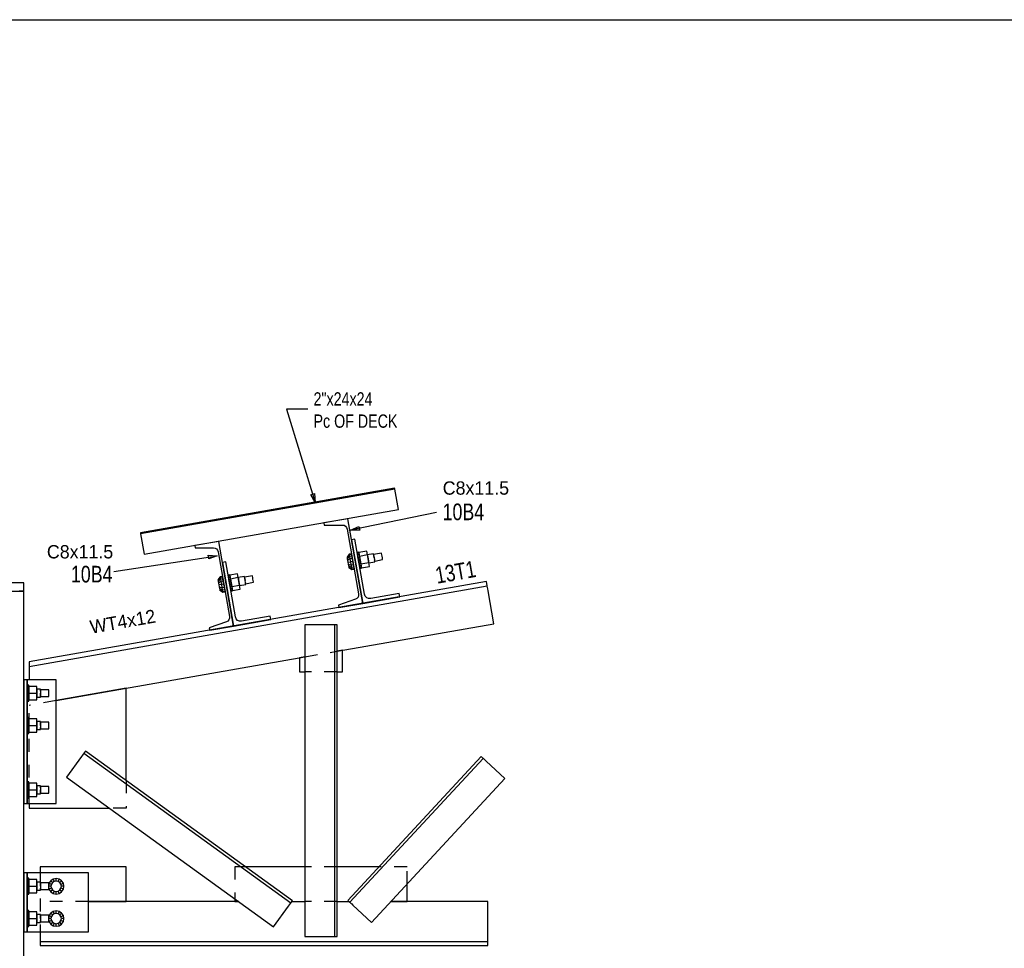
# Model space of a CAD drawing. Header units: inches. Extents: x -17.2 to 17.5, y -11.2 to 11.2.
# Tile 23 of 38: x -7.5 to 0.1, y 4.1 to 11.2. Entities that reach past the tile are written whole.
import ezdxf
from ezdxf.enums import TextEntityAlignment as Align

# ---------------------------------------------------------------- set-up
doc = ezdxf.new("R2010")
doc.units = ezdxf.units.IN
doc.header["$LTSCALE"] = 2.5
doc.header["$MEASUREMENT"] = 0
doc.linetypes.add('SDS2_5', pattern=[0.04, 0.02, -0.02])
doc.layers.add('Layer_0', color=7, linetype='Continuous')
doc.styles.add('MTextWidth', font='txt', dxfattribs={"width": 0.8, "height": 0.2})

msp = doc.modelspace()

# ---------------------------------------------------------------- linework, layer by layer
at = {"color": 1, "linetype": 'Continuous'}
for p, q in [((-5.2784, 8.2314), (-5.4451, 8.2314)), ((-5.4451, 8.2314), (-5.2212, 7.507)), ((-5.2556, 7.5684), (-5.2274, 7.5771)), ((-5.2212, 7.507), (-5.2556, 7.5684)), ((-5.2274, 7.5771), (-5.2212, 7.507)), ((-5.2212, 7.507), (-5.2212, 7.507)), ((-4.2827, 7.4318), (-4.9478, 7.2935)), ((-4.9478, 7.2935), (-4.8833, 7.322)), ((-4.9478, 7.2935), (-4.9478, 7.2935)), ((-4.8773, 7.2931), (-4.9478, 7.2935)), ((-4.8833, 7.322), (-4.8773, 7.2931)), ((-6.7812, 6.9739), (-5.9808, 7.0955)), ((-6.0467, 7.0706), (-6.0511, 7.0998)), ((-6.0511, 7.0998), (-5.9808, 7.0955)), ((-5.9808, 7.0955), (-6.0467, 7.0706)), ((-5.9808, 7.0955), (-5.9808, 7.0955))]:
    msp.add_line(p, q, dxfattribs=at)
at = {"color": 1, "linetype": 'SDS2_5'}
for p, q in [((-5.302, 6.3115), (-5.052, 6.3554)), ((-5.052, 6.1961), (-5.302, 6.1961)), ((-7.4374, 5.1761), (-7.4383, 6.1345)), ((-7.2299, 5.9726), (-7.4381, 5.936)), ((-6.6874, 5.3544), (-6.6874, 5.1397)), ((-6.6874, 5.1397), (-6.8172, 5.1397)), ((-5.7627, 4.6854), (-5.8437, 4.6854)), ((-5.8437, 4.6854), (-5.8437, 4.4354)), ((-5.052, 4.6854), (-5.302, 4.6854)), ((-4.5104, 4.6854), (-4.7266, 4.6854)), ((-4.5104, 4.5509), (-4.5104, 4.6854)), ((-7.3541, 4.6379), (-7.3541, 4.1795)), ((-6.9791, 4.4145), (-7.3541, 4.4145)), ((-5.052, 4.4145), (-5.302, 4.4145))]:
    msp.add_line(p, q, dxfattribs=at)
at = {"layer": 'Layer_0', "color": 2, "linetype": 'Continuous'}
for p, q in [((-17.25, 11.25), (17.25, 11.25)), ((-4.6067, 7.6183), (-6.5765, 7.2721)), ((-4.6052, 7.6101), (-6.575, 7.2639)), ((-4.6052, 7.6101), (-4.6067, 7.6183)), ((-4.5778, 7.4542), (-4.6052, 7.6101)), ((-6.5476, 7.1079), (-4.5778, 7.4542)), ((-4.9695, 7.3827), (-5.155, 7.3501)), ((-5.155, 7.3501), (-5.1518, 7.332)), ((-5.1518, 7.332), (-5.011, 7.3333)), ((-5.011, 7.3333), (-4.9982, 7.3311)), ((-4.9982, 7.3311), (-4.9869, 7.3247)), ((-4.9869, 7.3247), (-4.9785, 7.3148)), ((-4.8541, 6.7261), (-4.9695, 7.3827)), ((-6.5765, 7.2721), (-6.575, 7.2639)), ((-6.575, 7.2639), (-6.5476, 7.1079)), ((-4.9785, 7.3148), (-4.9741, 7.3026)), ((-4.9741, 7.3026), (-4.8857, 6.7999)), ((-5.9695, 7.2069), (-6.155, 7.1743)), ((-6.155, 7.1743), (-6.1518, 7.1563)), ((-5.8541, 6.5503), (-5.9695, 7.2069)), ((-4.915, 7.2231), (-4.9407, 7.2185)), ((-4.9407, 7.2185), (-4.8541, 6.7261)), ((-4.8402, 6.7973), (-4.915, 7.2231)), ((-6.1518, 7.1563), (-6.011, 7.1575)), ((-6.011, 7.1575), (-5.9982, 7.1553)), ((-5.9982, 7.1553), (-5.9869, 7.1489)), ((-5.9869, 7.1489), (-5.9785, 7.139)), ((-5.9785, 7.139), (-5.9741, 7.1268)), ((-5.9741, 7.1268), (-5.8857, 6.6241)), ((-5.915, 7.0473), (-5.9407, 7.0428)), ((-5.9407, 7.0428), (-5.8541, 6.5503)), ((-5.8402, 6.6215), (-5.915, 7.0473)), ((-7.4791, 6.8845), (-8.2916, 6.8845)), ((-7.4791, 6.822), (-7.4791, 6.8845)), ((-3.8954, 6.8946), (-7.4383, 6.2719)), ((-3.8896, 6.8618), (-3.8954, 6.8946)), ((-8.2916, 6.822), (-7.4791, 6.822)), ((-7.4799, 6.822), (-7.5162, 6.822)), ((-7.4799, 3.5511), (-7.4799, 6.822)), ((-7.4383, 6.238), (-3.8896, 6.8618)), ((-4.8857, 6.7999), (-4.8857, 6.7869)), ((-4.8343, 6.7821), (-4.8402, 6.7973)), ((-4.5714, 6.8022), (-4.7919, 6.7635)), ((-4.5668, 6.7766), (-4.5714, 6.8022)), ((-3.8891, 6.8588), (-3.8896, 6.8618)), ((-3.8876, 6.8504), (-3.8891, 6.8588)), ((-3.8854, 6.8377), (-3.8876, 6.8504)), ((-3.8828, 6.8228), (-3.8854, 6.8377)), ((-3.8381, 6.5688), (-3.8828, 6.8228)), ((-4.9099, 6.7584), (-5.0428, 6.7115)), ((-5.0396, 6.6935), (-4.8541, 6.7261)), ((-4.8986, 6.7648), (-4.9099, 6.7584)), ((-4.8902, 6.7747), (-4.8986, 6.7648)), ((-4.8857, 6.7869), (-4.8902, 6.7747)), ((-4.8541, 6.7261), (-4.5668, 6.7766)), ((-4.8231, 6.7704), (-4.8343, 6.7821)), ((-4.8082, 6.7638), (-4.8231, 6.7704)), ((-4.7919, 6.7635), (-4.8082, 6.7638)), ((-5.0428, 6.7115), (-5.0396, 6.6935)), ((-5.9099, 6.5826), (-6.0428, 6.5358)), ((-5.8986, 6.589), (-5.9099, 6.5826)), ((-5.8902, 6.5989), (-5.8986, 6.589)), ((-5.8857, 6.6111), (-5.8902, 6.5989)), ((-5.8857, 6.6241), (-5.8857, 6.6111)), ((-5.8541, 6.5503), (-5.5668, 6.6008)), ((-5.8343, 6.6064), (-5.8402, 6.6215)), ((-5.8231, 6.5946), (-5.8343, 6.6064)), ((-5.8082, 6.5881), (-5.8231, 6.5946)), ((-5.7919, 6.5877), (-5.8082, 6.5881)), ((-5.5714, 6.6265), (-5.7919, 6.5877)), ((-5.5668, 6.6008), (-5.5714, 6.6265)), ((-5.052, 6.3554), (-3.8381, 6.5688)), ((-6.0428, 6.5358), (-6.0396, 6.5177)), ((-6.0396, 6.5177), (-5.8541, 6.5503)), ((-5.0989, 6.5606), (-5.302, 6.5606)), ((-5.302, 6.5606), (-5.302, 4.1449)), ((-5.0889, 6.5606), (-5.0989, 6.5606)), ((-5.0805, 6.5606), (-5.0889, 6.5606)), ((-5.0748, 6.5606), (-5.0805, 6.5606)), ((-5.0729, 6.5606), (-5.0748, 6.5606)), ((-5.052, 6.5606), (-5.0729, 6.5606)), ((-5.0729, 6.5606), (-5.0729, 4.1449)), ((-5.052, 4.1449), (-5.052, 6.5606)), ((-5.0104, 6.3627), (-5.052, 6.3554)), ((-5.0104, 6.1961), (-5.0104, 6.3627)), ((-7.4383, 6.2719), (-7.4383, 6.238)), ((-7.2299, 5.9726), (-5.302, 6.3115)), ((-5.302, 6.3115), (-5.3437, 6.3041)), ((-5.3437, 6.3041), (-5.3437, 6.1961)), ((-7.4383, 6.238), (-7.4383, 6.2349)), ((-7.4383, 6.2349), (-7.4383, 6.2262)), ((-7.4383, 6.2262), (-7.4383, 6.2132)), ((-7.4383, 6.2132), (-7.4383, 6.1978)), ((-7.4383, 6.1978), (-7.4383, 6.1345)), ((-5.3437, 6.1961), (-5.302, 6.1961)), ((-5.052, 6.1961), (-5.0104, 6.1961)), ((-7.4539, 6.1345), (-7.4799, 6.1345)), ((-7.4799, 6.1345), (-7.4799, 5.1761)), ((-7.4539, 5.1761), (-7.4539, 6.1345)), ((-7.4515, 6.1345), (-7.4539, 6.1345)), ((-7.4539, 6.1345), (-7.4539, 6.0615)), ((-7.4448, 6.1345), (-7.4515, 6.1345)), ((-7.4346, 6.1345), (-7.4448, 6.1345)), ((-7.4227, 6.1345), (-7.4346, 6.1345)), ((-7.2299, 6.1345), (-7.4227, 6.1345)), ((-7.2299, 5.1761), (-7.2299, 6.1345)), ((-6.6874, 6.0679), (-7.2299, 5.9726)), ((-6.6874, 5.3544), (-6.6874, 6.0679)), ((-7.4539, 5.999), (-7.4539, 5.8115)), ((-7.4539, 5.749), (-7.4539, 5.3115)), ((-7.0016, 5.5816), (-7.0138, 5.5648)), ((-5.3981, 4.4215), (-7.0016, 5.5816)), ((-7.0321, 5.5394), (-7.1481, 5.3791)), ((-7.0251, 5.5491), (-7.0321, 5.5394)), ((-7.0191, 5.5574), (-7.0251, 5.5491)), ((-7.0152, 5.5628), (-7.0191, 5.5574)), ((-7.0138, 5.5648), (-7.0152, 5.5628)), ((-7.0138, 5.5648), (-5.4103, 4.4047)), ((-3.935, 5.5392), (-4.969, 4.4239)), ((-4.9537, 4.4097), (-3.9197, 5.5251)), ((-3.9197, 5.5251), (-3.935, 5.5392)), ((-3.918, 5.5234), (-3.9197, 5.5251)), ((-3.913, 5.5188), (-3.918, 5.5234)), ((-3.9056, 5.5119), (-3.913, 5.5188)), ((-3.8968, 5.5038), (-3.9056, 5.5119)), ((-3.7517, 5.3693), (-3.8968, 5.5038)), ((-7.1481, 5.3791), (-5.5446, 4.219)), ((-4.7857, 4.2539), (-3.7517, 5.3693)), ((-7.4539, 5.249), (-7.4539, 5.1761)), ((-7.4799, 5.1761), (-7.4539, 5.1761)), ((-7.4539, 5.1761), (-7.4515, 5.1761)), ((-7.4515, 5.1761), (-7.4448, 5.1761)), ((-7.4448, 5.1761), (-7.4346, 5.1761)), ((-7.4374, 5.1761), (-7.4374, 5.1397)), ((-7.4374, 5.1397), (-6.8172, 5.1397)), ((-7.4346, 5.1761), (-7.4227, 5.1761)), ((-7.4227, 5.1761), (-7.2299, 5.1761)), ((-6.6874, 4.6854), (-7.3541, 4.6854)), ((-7.3541, 4.6854), (-7.3541, 4.6379)), ((-6.6874, 4.5626), (-6.6874, 4.6854)), ((-5.302, 4.6854), (-5.7627, 4.6854)), ((-4.7266, 4.6854), (-5.052, 4.6854)), ((-7.4791, 4.6379), (-7.4791, 4.1795)), ((-7.4531, 4.6379), (-7.4791, 4.6379)), ((-7.4531, 4.1795), (-7.4531, 4.6379)), ((-7.4499, 4.6379), (-7.4531, 4.6379)), ((-7.4531, 4.6379), (-7.4531, 4.565)), ((-7.4409, 4.6379), (-7.4499, 4.6379)), ((-7.4273, 4.6379), (-7.4409, 4.6379)), ((-7.4114, 4.6379), (-7.4273, 4.6379)), ((-6.9791, 4.6379), (-7.4114, 4.6379)), ((-6.9791, 4.5626), (-6.9791, 4.6379)), ((-7.4531, 4.5025), (-7.4531, 4.315)), ((-6.9791, 4.5048), (-6.9791, 4.5626)), ((-6.9791, 4.4851), (-6.9791, 4.5048)), ((-6.6874, 4.5222), (-6.6874, 4.5626)), ((-6.6874, 4.4917), (-6.6874, 4.5222)), ((-4.5104, 4.4145), (-4.5104, 4.5509)), ((-6.9791, 4.2837), (-6.9791, 4.4851)), ((-6.6874, 4.4145), (-6.6874, 4.4917)), ((-5.8437, 4.4354), (-5.8437, 4.4145)), ((-6.9791, 4.4145), (-6.6874, 4.4145)), ((-5.8149, 4.4145), (-6.9791, 4.4145)), ((-5.8437, 4.4145), (-5.8149, 4.4145)), ((-5.5446, 4.219), (-5.4286, 4.3793)), ((-5.4286, 4.3793), (-5.4216, 4.389)), ((-5.4216, 4.389), (-5.4156, 4.3972)), ((-5.4156, 4.3972), (-5.4117, 4.4027)), ((-5.4117, 4.4027), (-5.4103, 4.4047)), ((-5.4103, 4.4047), (-5.3981, 4.4215)), ((-5.4031, 4.4145), (-5.302, 4.4145)), ((-5.052, 4.4145), (-4.9589, 4.4145)), ((-4.969, 4.4239), (-4.9537, 4.4097)), ((-4.9537, 4.4097), (-4.952, 4.4081)), ((-4.952, 4.4081), (-4.947, 4.4035)), ((-4.947, 4.4035), (-4.9396, 4.3966)), ((-4.9396, 4.3966), (-4.9308, 4.3885)), ((-4.9308, 4.3885), (-4.7857, 4.2539)), ((-4.6368, 4.4145), (-4.5104, 4.4145)), ((-3.8854, 4.4145), (-4.6368, 4.4145)), ((-3.8854, 4.2351), (-3.8854, 4.4145)), ((-6.9791, 4.1795), (-6.9791, 4.2837)), ((-7.4531, 4.2525), (-7.4531, 4.1795)), ((-3.8854, 4.1431), (-3.8854, 4.2351)), ((-7.4791, 4.1795), (-7.4531, 4.1795)), ((-7.4531, 4.1795), (-7.4499, 4.1795)), ((-7.4499, 4.1795), (-7.4409, 4.1795)), ((-7.4409, 4.1795), (-7.4273, 4.1795)), ((-7.4273, 4.1795), (-7.4114, 4.1795)), ((-7.4114, 4.1795), (-6.9791, 4.1795)), ((-7.3541, 4.1795), (-7.3541, 4.1431)), ((-7.3541, 4.1431), (-7.3541, 4.1277)), ((-7.3541, 4.1277), (-7.3541, 4.1146)), ((-5.302, 4.1449), (-5.0989, 4.1449)), ((-5.0989, 4.1449), (-5.0889, 4.1449)), ((-5.0889, 4.1449), (-5.0805, 4.1449)), ((-5.0805, 4.1449), (-5.0748, 4.1449)), ((-5.0748, 4.1449), (-5.0729, 4.1449)), ((-5.0729, 4.1449), (-5.052, 4.1449)), ((-3.8854, 4.1277), (-3.8854, 4.1431)), ((-3.8854, 4.1146), (-3.8854, 4.1277)), ((-7.3541, 4.1146), (-7.3541, 4.1059)), ((-7.3541, 4.1059), (-7.3541, 4.1029)), ((-3.8854, 4.1029), (-7.3541, 4.1029)), ((-7.3541, 4.1029), (-7.3541, 4.0754)), ((-7.3541, 4.0754), (-3.8854, 4.0754)), ((-3.8854, 4.1059), (-3.8854, 4.1146)), ((-3.8854, 4.1029), (-3.8854, 4.1059)), ((-3.8854, 4.0754), (-3.8854, 4.1029))]:
    msp.add_line(p, q, dxfattribs=at)
at = {"layer": 'Layer_0', "color": 1, "linetype": 'Continuous'}
for p, q in [((-4.9597, 7.107), (-4.9755, 7.0839)), ((-4.9589, 7.1025), (-4.9749, 7.0809)), ((-4.9405, 7.1104), (-4.9597, 7.107)), ((-4.9597, 7.107), (-4.9589, 7.1025)), ((-4.9397, 7.1059), (-4.9589, 7.1025)), ((-4.9589, 7.1025), (-4.9566, 7.0897)), ((-4.9397, 7.1059), (-4.9405, 7.1104)), ((-4.9374, 7.0931), (-4.9397, 7.1059)), ((-4.884, 7.1227), (-4.8968, 7.1205)), ((-4.8968, 7.1205), (-4.896, 7.1158)), ((-4.896, 7.1158), (-4.8937, 7.1025)), ((-4.8937, 7.1025), (-4.8901, 7.0825)), ((-4.8832, 7.1181), (-4.884, 7.1227)), ((-4.8233, 7.131), (-4.8836, 7.1204)), ((-4.8836, 7.1204), (-4.8784, 7.0908)), ((-4.8808, 7.1047), (-4.8832, 7.1181)), ((-4.8773, 7.0847), (-4.8808, 7.1047)), ((-4.8181, 7.1014), (-4.8784, 7.0908)), ((-4.8181, 7.1014), (-4.8233, 7.131)), ((-4.7711, 7.1109), (-4.8183, 7.1026)), ((-4.8183, 7.1026), (-4.8176, 7.0984)), ((-4.8077, 7.0422), (-4.8181, 7.1014)), ((-4.8176, 7.0984), (-4.8156, 7.0872)), ((-4.7704, 7.1067), (-4.7711, 7.1109)), ((-4.7684, 7.0955), (-4.7704, 7.1067)), ((-4.7087, 7.1165), (-4.7702, 7.1057)), ((-4.7702, 7.1057), (-4.7696, 7.1023)), ((-4.7696, 7.1023), (-4.768, 7.0929)), ((-4.7657, 7.0801), (-4.7684, 7.0955)), ((-4.7081, 7.1131), (-4.7087, 7.1165)), ((-4.7064, 7.1037), (-4.7081, 7.1131)), ((-4.7042, 7.0909), (-4.7064, 7.1037)), ((-4.9755, 7.0839), (-4.9749, 7.0809)), ((-4.9749, 7.0809), (-4.9734, 7.0724)), ((-4.9566, 7.0897), (-4.9734, 7.0724)), ((-4.9734, 7.0724), (-4.9712, 7.0595)), ((-4.9533, 7.0705), (-4.9712, 7.0595)), ((-4.9712, 7.0595), (-4.9685, 7.0444)), ((-4.9685, 7.0444), (-4.9493, 7.0478)), ((-4.9685, 7.0444), (-4.9659, 7.0293)), ((-4.9659, 7.0293), (-4.9453, 7.0251)), ((-4.9659, 7.0293), (-4.9636, 7.0165)), ((-4.9374, 7.0931), (-4.9566, 7.0897)), ((-4.9566, 7.0897), (-4.9533, 7.0705)), ((-4.934, 7.0739), (-4.9533, 7.0705)), ((-4.9533, 7.0705), (-4.9493, 7.0478)), ((-4.93, 7.0512), (-4.9493, 7.0478)), ((-4.9493, 7.0478), (-4.9453, 7.0251)), ((-4.9453, 7.0251), (-4.9261, 7.0285)), ((-4.9453, 7.0251), (-4.9419, 7.0059)), ((-4.934, 7.0739), (-4.9374, 7.0931)), ((-4.9353, 7.082), (-4.9355, 7.082)), ((-4.9355, 7.082), (-4.9347, 7.0778)), ((-4.9347, 7.0778), (-4.9327, 7.0666)), ((-4.93, 7.0512), (-4.934, 7.0739)), ((-4.9327, 7.0666), (-4.93, 7.0512)), ((-4.9261, 7.0285), (-4.93, 7.0512)), ((-4.93, 7.0512), (-4.9273, 7.0358)), ((-4.9273, 7.0358), (-4.9254, 7.0245)), ((-4.9227, 7.0093), (-4.9261, 7.0285)), ((-4.9254, 7.0245), (-4.9246, 7.0204)), ((-4.9246, 7.0204), (-4.9245, 7.0204)), ((-4.8907, 7.0856), (-4.8914, 7.0897)), ((-4.8887, 7.0743), (-4.8907, 7.0856)), ((-4.8901, 7.0825), (-4.886, 7.0589)), ((-4.886, 7.0589), (-4.8887, 7.0743)), ((-4.886, 7.0589), (-4.8819, 7.0354)), ((-4.8833, 7.0435), (-4.886, 7.0589)), ((-4.8813, 7.0323), (-4.8833, 7.0435)), ((-4.8819, 7.0354), (-4.8784, 7.0154)), ((-4.8808, 7.0281), (-4.8806, 7.0282)), ((-4.8784, 7.0908), (-4.868, 7.0316)), ((-4.8732, 7.0612), (-4.8773, 7.0847)), ((-4.869, 7.0376), (-4.8732, 7.0612)), ((-4.8655, 7.0177), (-4.869, 7.0376)), ((-4.868, 7.0316), (-4.8077, 7.0422)), ((-4.868, 7.0316), (-4.8628, 7.002)), ((-4.8156, 7.0872), (-4.8129, 7.0718)), ((-4.8129, 7.0718), (-4.8102, 7.0564)), ((-4.8102, 7.0564), (-4.8082, 7.0451)), ((-4.8082, 7.0451), (-4.8075, 7.041)), ((-4.8025, 7.0126), (-4.8077, 7.0422)), ((-4.8075, 7.041), (-4.7603, 7.0493)), ((-4.768, 7.0929), (-4.7657, 7.0801)), ((-4.7657, 7.0801), (-4.7635, 7.0673)), ((-4.7635, 7.0673), (-4.7618, 7.0579)), ((-4.761, 7.0534), (-4.763, 7.0647)), ((-4.7618, 7.0579), (-4.7612, 7.0544)), ((-4.7612, 7.0544), (-4.6997, 7.0653)), ((-4.7603, 7.0493), (-4.761, 7.0534)), ((-4.7019, 7.0781), (-4.7042, 7.0909)), ((-4.7003, 7.0687), (-4.7019, 7.0781)), ((-4.6997, 7.0653), (-4.7003, 7.0687)), ((-5.884, 6.947), (-5.8968, 6.9447)), ((-5.8968, 6.9447), (-5.896, 6.94)), ((-5.8832, 6.9423), (-5.884, 6.947)), ((-5.8233, 6.9552), (-5.8836, 6.9446)), ((-5.8836, 6.9446), (-5.8784, 6.915)), ((-5.8808, 6.9289), (-5.8832, 6.9423)), ((-5.8181, 6.9256), (-5.8233, 6.9552)), ((-4.9636, 7.0165), (-4.9419, 7.0059)), ((-4.9636, 7.0165), (-4.9621, 7.0079)), ((-4.9621, 7.0079), (-4.9397, 6.9931)), ((-4.9621, 7.0079), (-4.9616, 7.0049)), ((-4.9616, 7.0049), (-4.9389, 6.9886)), ((-4.9419, 7.0059), (-4.9227, 7.0093)), ((-4.9419, 7.0059), (-4.9397, 6.9931)), ((-4.9397, 6.9931), (-4.9204, 6.9965)), ((-4.9397, 6.9931), (-4.9389, 6.9886)), ((-4.9389, 6.9886), (-4.9196, 6.992)), ((-4.9204, 6.9965), (-4.9227, 7.0093)), ((-4.9196, 6.992), (-4.9204, 6.9965)), ((-4.8784, 7.0154), (-4.876, 7.0021)), ((-4.876, 7.0021), (-4.8752, 6.9974)), ((-4.8752, 6.9974), (-4.8624, 6.9996)), ((-4.8632, 7.0043), (-4.8655, 7.0177)), ((-4.8624, 6.9996), (-4.8632, 7.0043)), ((-4.8628, 7.002), (-4.8025, 7.0126)), ((-5.9597, 6.9313), (-5.9755, 6.9081)), ((-5.9755, 6.9081), (-5.9749, 6.9051)), ((-5.9589, 6.9268), (-5.9749, 6.9051)), ((-5.9749, 6.9051), (-5.9734, 6.8966)), ((-5.9566, 6.9139), (-5.9734, 6.8966)), ((-5.9734, 6.8966), (-5.9712, 6.8838)), ((-5.9533, 6.8947), (-5.9712, 6.8838)), ((-5.9712, 6.8838), (-5.9685, 6.8687)), ((-5.9493, 6.872), (-5.9685, 6.8687)), ((-5.9685, 6.8687), (-5.9659, 6.8535)), ((-5.9405, 6.9346), (-5.9597, 6.9313)), ((-5.9597, 6.9313), (-5.9589, 6.9268)), ((-5.9397, 6.9301), (-5.9589, 6.9268)), ((-5.9589, 6.9268), (-5.9566, 6.9139)), ((-5.9374, 6.9173), (-5.9566, 6.9139)), ((-5.9566, 6.9139), (-5.9533, 6.8947)), ((-5.934, 6.8981), (-5.9533, 6.8947)), ((-5.9533, 6.8947), (-5.9493, 6.872)), ((-5.93, 6.8754), (-5.9493, 6.872)), ((-5.9493, 6.872), (-5.9453, 6.8494)), ((-5.9397, 6.9301), (-5.9405, 6.9346)), ((-5.9374, 6.9173), (-5.9397, 6.9301)), ((-5.934, 6.8981), (-5.9374, 6.9173)), ((-5.9353, 6.9062), (-5.9355, 6.9062)), ((-5.9355, 6.9062), (-5.9347, 6.9021)), ((-5.9347, 6.9021), (-5.9327, 6.8908)), ((-5.93, 6.8754), (-5.934, 6.8981)), ((-5.9327, 6.8908), (-5.93, 6.8754)), ((-5.9261, 6.8527), (-5.93, 6.8754)), ((-5.93, 6.8754), (-5.9273, 6.86)), ((-5.896, 6.94), (-5.8937, 6.9267)), ((-5.8937, 6.9267), (-5.8901, 6.9067)), ((-5.8914, 6.9139), (-5.8916, 6.9139)), ((-5.8907, 6.9098), (-5.8914, 6.9139)), ((-5.8887, 6.8985), (-5.8907, 6.9098)), ((-5.8901, 6.9067), (-5.886, 6.8832)), ((-5.886, 6.8832), (-5.8887, 6.8985)), ((-5.886, 6.8832), (-5.8819, 6.8596)), ((-5.8833, 6.8678), (-5.886, 6.8832)), ((-5.8813, 6.8565), (-5.8833, 6.8678)), ((-5.8773, 6.909), (-5.8808, 6.9289)), ((-5.8181, 6.9256), (-5.8784, 6.915)), ((-5.8784, 6.915), (-5.868, 6.8558)), ((-5.8732, 6.8854), (-5.8773, 6.909)), ((-5.869, 6.8619), (-5.8732, 6.8854)), ((-5.868, 6.8558), (-5.8077, 6.8664)), ((-5.7711, 6.9351), (-5.8183, 6.9268)), ((-5.8183, 6.9268), (-5.8176, 6.9227)), ((-5.8077, 6.8664), (-5.8181, 6.9256)), ((-5.8176, 6.9227), (-5.8156, 6.9114)), ((-5.8156, 6.9114), (-5.8129, 6.896)), ((-5.8129, 6.896), (-5.8102, 6.8806)), ((-5.8102, 6.8806), (-5.8082, 6.8693)), ((-5.8082, 6.8693), (-5.8075, 6.8652)), ((-5.8025, 6.8368), (-5.8077, 6.8664)), ((-5.8075, 6.8652), (-5.7603, 6.8735)), ((-5.7704, 6.931), (-5.7711, 6.9351)), ((-5.7684, 6.9197), (-5.7704, 6.931)), ((-5.7087, 6.9408), (-5.7702, 6.9299)), ((-5.7702, 6.9299), (-5.7696, 6.9265)), ((-5.7696, 6.9265), (-5.768, 6.9171)), ((-5.7657, 6.9043), (-5.7684, 6.9197)), ((-5.768, 6.9171), (-5.7657, 6.9043)), ((-5.763, 6.8889), (-5.7657, 6.9043)), ((-5.7635, 6.8915), (-5.7618, 6.8821)), ((-5.761, 6.8776), (-5.763, 6.8889)), ((-5.7618, 6.8821), (-5.7612, 6.8786)), ((-5.7612, 6.8786), (-5.6997, 6.8895)), ((-5.7603, 6.8735), (-5.761, 6.8776)), ((-5.7081, 6.9373), (-5.7087, 6.9408)), ((-5.7064, 6.9279), (-5.7081, 6.9373)), ((-5.7042, 6.9151), (-5.7064, 6.9279)), ((-5.7019, 6.9023), (-5.7042, 6.9151)), ((-5.7003, 6.8929), (-5.7019, 6.9023)), ((-5.6997, 6.8895), (-5.7003, 6.8929)), ((-5.9659, 6.8535), (-5.9453, 6.8494)), ((-5.9659, 6.8535), (-5.9636, 6.8407)), ((-5.9636, 6.8407), (-5.9419, 6.8301)), ((-5.9636, 6.8407), (-5.9621, 6.8322)), ((-5.9621, 6.8322), (-5.9397, 6.8173)), ((-5.9621, 6.8322), (-5.9616, 6.8292)), ((-5.9616, 6.8292), (-5.9389, 6.8128)), ((-5.9453, 6.8494), (-5.9261, 6.8527)), ((-5.9453, 6.8494), (-5.9419, 6.8301)), ((-5.9419, 6.8301), (-5.9227, 6.8335)), ((-5.9419, 6.8301), (-5.9397, 6.8173)), ((-5.9397, 6.8173), (-5.9204, 6.8207)), ((-5.9397, 6.8173), (-5.9389, 6.8128)), ((-5.9389, 6.8128), (-5.9196, 6.8162)), ((-5.9273, 6.86), (-5.9254, 6.8488)), ((-5.9227, 6.8335), (-5.9261, 6.8527)), ((-5.9254, 6.8488), (-5.9246, 6.8446)), ((-5.9246, 6.8446), (-5.9245, 6.8447)), ((-5.9204, 6.8207), (-5.9227, 6.8335)), ((-5.9196, 6.8162), (-5.9204, 6.8207)), ((-5.8819, 6.8596), (-5.8784, 6.8396)), ((-5.8806, 6.8524), (-5.8813, 6.8565)), ((-5.8808, 6.8523), (-5.8806, 6.8524)), ((-5.8784, 6.8396), (-5.876, 6.8263)), ((-5.876, 6.8263), (-5.8752, 6.8216)), ((-5.8752, 6.8216), (-5.8624, 6.8239)), ((-5.8655, 6.8419), (-5.869, 6.8619)), ((-5.868, 6.8558), (-5.8628, 6.8262)), ((-5.8632, 6.8285), (-5.8655, 6.8419)), ((-5.8624, 6.8239), (-5.8632, 6.8285)), ((-5.8628, 6.8262), (-5.8025, 6.8368)), ((-7.4537, 6.0615), (-7.4539, 6.0615)), ((-7.4407, 6.0928), (-7.4537, 6.0928)), ((-7.4537, 6.0928), (-7.4537, 6.088)), ((-7.4537, 6.088), (-7.4537, 6.0745)), ((-7.4537, 6.0745), (-7.4537, 6.0542)), ((-7.4537, 6.0574), (-7.4537, 6.0615)), ((-7.4537, 6.0459), (-7.4537, 6.0574)), ((-7.4537, 6.0542), (-7.4537, 6.0303)), ((-7.4537, 6.0303), (-7.4537, 6.0459)), ((-7.4537, 6.0303), (-7.4537, 6.0064)), ((-7.4537, 6.0147), (-7.4537, 6.0303)), ((-7.4407, 6.088), (-7.4407, 6.0928)), ((-7.4407, 6.0745), (-7.4407, 6.088)), ((-7.3795, 6.0824), (-7.4407, 6.0824)), ((-7.4407, 6.0824), (-7.4407, 6.0303)), ((-7.4407, 6.0542), (-7.4407, 6.0745)), ((-7.4407, 6.0303), (-7.4407, 6.0542)), ((-7.4407, 6.0064), (-7.4407, 6.0303)), ((-7.4407, 6.0303), (-7.3795, 6.0303)), ((-7.4407, 6.0303), (-7.4407, 5.9782)), ((-7.3795, 6.0303), (-7.3795, 6.0824)), ((-7.3495, 6.0615), (-7.3795, 6.0615)), ((-7.3795, 6.0615), (-7.3795, 6.0574)), ((-7.3795, 6.0574), (-7.3795, 6.0459)), ((-7.3795, 6.0459), (-7.3795, 6.0303)), ((-7.3795, 6.0303), (-7.3795, 6.0147)), ((-7.3795, 5.9782), (-7.3795, 6.0303)), ((-7.3495, 6.0574), (-7.3495, 6.0615)), ((-7.3495, 6.0459), (-7.3495, 6.0574)), ((-7.287, 6.0563), (-7.3495, 6.0563)), ((-7.3495, 6.0563), (-7.3495, 6.0528)), ((-7.3495, 6.0528), (-7.3495, 6.0433)), ((-7.3495, 6.0433), (-7.3495, 6.0303)), ((-7.3495, 6.0147), (-7.3495, 6.0303)), ((-7.3495, 6.0303), (-7.3495, 6.0173)), ((-7.287, 6.0528), (-7.287, 6.0563)), ((-7.287, 6.0433), (-7.287, 6.0528)), ((-7.287, 6.0303), (-7.287, 6.0433)), ((-7.287, 6.0173), (-7.287, 6.0303)), ((-7.4539, 5.999), (-7.4537, 5.999)), ((-7.4537, 6.0032), (-7.4537, 6.0147)), ((-7.4537, 6.0064), (-7.4537, 5.9861)), ((-7.4537, 5.999), (-7.4537, 6.0032)), ((-7.4537, 5.9861), (-7.4537, 5.9725)), ((-7.4537, 5.9725), (-7.4537, 5.9678)), ((-7.4537, 5.9678), (-7.4407, 5.9678)), ((-7.4407, 5.9861), (-7.4407, 6.0064)), ((-7.4407, 5.9725), (-7.4407, 5.9861)), ((-7.4407, 5.9782), (-7.3795, 5.9782)), ((-7.4407, 5.9678), (-7.4407, 5.9725)), ((-7.3795, 6.0147), (-7.3795, 6.0032)), ((-7.3795, 6.0032), (-7.3795, 5.999)), ((-7.3795, 5.999), (-7.3495, 5.999)), ((-7.3495, 6.0173), (-7.3495, 6.0077)), ((-7.3495, 6.0032), (-7.3495, 6.0147)), ((-7.3495, 6.0077), (-7.3495, 6.0042)), ((-7.3495, 6.0042), (-7.287, 6.0042)), ((-7.3495, 5.999), (-7.3495, 6.0032)), ((-7.287, 6.0077), (-7.287, 6.0173)), ((-7.287, 6.0042), (-7.287, 6.0077)), ((-7.4537, 5.8115), (-7.4539, 5.8115)), ((-7.4407, 5.8428), (-7.4537, 5.8428)), ((-7.4537, 5.8428), (-7.4537, 5.838)), ((-7.4537, 5.838), (-7.4537, 5.8245)), ((-7.4537, 5.8245), (-7.4537, 5.8042)), ((-7.4537, 5.8074), (-7.4537, 5.8115)), ((-7.4537, 5.7959), (-7.4537, 5.8074)), ((-7.4537, 5.8042), (-7.4537, 5.7803)), ((-7.4407, 5.838), (-7.4407, 5.8428)), ((-7.4407, 5.8245), (-7.4407, 5.838)), ((-7.3795, 5.8324), (-7.4407, 5.8324)), ((-7.4407, 5.8324), (-7.4407, 5.7803)), ((-7.4407, 5.8042), (-7.4407, 5.8245)), ((-7.4407, 5.7803), (-7.4407, 5.8042)), ((-7.3795, 5.7803), (-7.3795, 5.8324)), ((-7.3495, 5.8115), (-7.3795, 5.8115)), ((-7.3795, 5.8115), (-7.3795, 5.8074)), ((-7.3795, 5.8074), (-7.3795, 5.7959)), ((-7.3495, 5.8074), (-7.3495, 5.8115)), ((-7.3495, 5.7959), (-7.3495, 5.8074)), ((-7.287, 5.8063), (-7.3495, 5.8063)), ((-7.3495, 5.8063), (-7.3495, 5.8028)), ((-7.3495, 5.8028), (-7.3495, 5.7933)), ((-7.287, 5.8028), (-7.287, 5.8063)), ((-7.287, 5.7933), (-7.287, 5.8028)), ((-7.4539, 5.749), (-7.4537, 5.749)), ((-7.4537, 5.7803), (-7.4537, 5.7959)), ((-7.4537, 5.7803), (-7.4537, 5.7564)), ((-7.4537, 5.7647), (-7.4537, 5.7803)), ((-7.4537, 5.7532), (-7.4537, 5.7647)), ((-7.4537, 5.7564), (-7.4537, 5.7361)), ((-7.4537, 5.749), (-7.4537, 5.7532)), ((-7.4537, 5.7361), (-7.4537, 5.7225)), ((-7.4537, 5.7225), (-7.4537, 5.7178)), ((-7.4407, 5.7564), (-7.4407, 5.7803)), ((-7.4407, 5.7803), (-7.3795, 5.7803)), ((-7.4407, 5.7803), (-7.4407, 5.7282)), ((-7.4407, 5.7361), (-7.4407, 5.7564)), ((-7.4407, 5.7225), (-7.4407, 5.7361)), ((-7.4407, 5.7282), (-7.3795, 5.7282)), ((-7.4407, 5.7178), (-7.4407, 5.7225)), ((-7.3795, 5.7959), (-7.3795, 5.7803)), ((-7.3795, 5.7803), (-7.3795, 5.7647)), ((-7.3795, 5.7282), (-7.3795, 5.7803)), ((-7.3795, 5.7647), (-7.3795, 5.7532)), ((-7.3795, 5.7532), (-7.3795, 5.749)), ((-7.3795, 5.749), (-7.3495, 5.749)), ((-7.3495, 5.7803), (-7.3495, 5.7959)), ((-7.3495, 5.7933), (-7.3495, 5.7803)), ((-7.3495, 5.7803), (-7.3495, 5.7673)), ((-7.3495, 5.7673), (-7.3495, 5.7577)), ((-7.3495, 5.7532), (-7.3495, 5.7647)), ((-7.3495, 5.7577), (-7.3495, 5.7542)), ((-7.3495, 5.7542), (-7.287, 5.7542)), ((-7.3495, 5.749), (-7.3495, 5.7532)), ((-7.287, 5.7803), (-7.287, 5.7933)), ((-7.287, 5.7673), (-7.287, 5.7803)), ((-7.287, 5.7577), (-7.287, 5.7673)), ((-7.287, 5.7542), (-7.287, 5.7577)), ((-7.4537, 5.7178), (-7.4407, 5.7178)), ((-7.4407, 5.3428), (-7.4537, 5.3428)), ((-7.4537, 5.3428), (-7.4537, 5.338)), ((-7.4407, 5.338), (-7.4407, 5.3428)), ((-7.4537, 5.3115), (-7.4539, 5.3115)), ((-7.4537, 5.338), (-7.4537, 5.3245)), ((-7.4537, 5.3245), (-7.4537, 5.3042)), ((-7.4537, 5.3074), (-7.4537, 5.3115)), ((-7.4537, 5.2959), (-7.4537, 5.3074)), ((-7.4537, 5.3042), (-7.4537, 5.2803)), ((-7.4537, 5.2803), (-7.4537, 5.2959)), ((-7.4537, 5.2803), (-7.4537, 5.2564)), ((-7.4537, 5.2647), (-7.4537, 5.2803)), ((-7.4537, 5.2532), (-7.4537, 5.2647)), ((-7.4407, 5.3245), (-7.4407, 5.338)), ((-7.3795, 5.3324), (-7.4407, 5.3324)), ((-7.4407, 5.3324), (-7.4407, 5.2803)), ((-7.4407, 5.3042), (-7.4407, 5.3245)), ((-7.4407, 5.2803), (-7.4407, 5.3042)), ((-7.4407, 5.2564), (-7.4407, 5.2803)), ((-7.4407, 5.2803), (-7.3795, 5.2803)), ((-7.4407, 5.2803), (-7.4407, 5.2282)), ((-7.3795, 5.2803), (-7.3795, 5.3324)), ((-7.3495, 5.3115), (-7.3795, 5.3115)), ((-7.3795, 5.3115), (-7.3795, 5.3074)), ((-7.3795, 5.3074), (-7.3795, 5.2959)), ((-7.3795, 5.2959), (-7.3795, 5.2803)), ((-7.3795, 5.2803), (-7.3795, 5.2647)), ((-7.3795, 5.2282), (-7.3795, 5.2803)), ((-7.3795, 5.2647), (-7.3795, 5.2532)), ((-7.3495, 5.3074), (-7.3495, 5.3115)), ((-7.3495, 5.2959), (-7.3495, 5.3074)), ((-7.287, 5.3063), (-7.3495, 5.3063)), ((-7.3495, 5.3063), (-7.3495, 5.3028)), ((-7.3495, 5.3028), (-7.3495, 5.2933)), ((-7.3495, 5.2933), (-7.3495, 5.2803)), ((-7.3495, 5.2803), (-7.3495, 5.2673)), ((-7.3495, 5.2647), (-7.3495, 5.2803)), ((-7.3495, 5.2673), (-7.3495, 5.2577)), ((-7.3495, 5.2532), (-7.3495, 5.2647)), ((-7.287, 5.3028), (-7.287, 5.3063)), ((-7.287, 5.2933), (-7.287, 5.3028)), ((-7.287, 5.2803), (-7.287, 5.2933)), ((-7.287, 5.2673), (-7.287, 5.2803)), ((-7.287, 5.2577), (-7.287, 5.2673)), ((-7.4539, 5.249), (-7.4537, 5.249)), ((-7.4537, 5.2564), (-7.4537, 5.2361)), ((-7.4537, 5.249), (-7.4537, 5.2532)), ((-7.4537, 5.2361), (-7.4537, 5.2225)), ((-7.4537, 5.2225), (-7.4537, 5.2178)), ((-7.4537, 5.2178), (-7.4407, 5.2178)), ((-7.4407, 5.2361), (-7.4407, 5.2564)), ((-7.4407, 5.2225), (-7.4407, 5.2361)), ((-7.4407, 5.2282), (-7.3795, 5.2282)), ((-7.4407, 5.2178), (-7.4407, 5.2225)), ((-7.3795, 5.2532), (-7.3795, 5.249)), ((-7.3795, 5.249), (-7.3495, 5.249)), ((-7.3495, 5.2577), (-7.3495, 5.2542)), ((-7.3495, 5.2542), (-7.287, 5.2542)), ((-7.3495, 5.249), (-7.3495, 5.2532)), ((-7.287, 5.2542), (-7.287, 5.2577)), ((-7.4399, 4.5962), (-7.4529, 4.5962)), ((-7.4529, 4.5962), (-7.4529, 4.5914)), ((-7.4529, 4.5914), (-7.4529, 4.5779)), ((-7.4529, 4.5779), (-7.4529, 4.5576)), ((-7.4399, 4.5914), (-7.4399, 4.5962)), ((-7.4399, 4.5779), (-7.4399, 4.5914)), ((-7.3787, 4.5858), (-7.4399, 4.5858)), ((-7.4399, 4.5858), (-7.4399, 4.5337)), ((-7.4399, 4.5576), (-7.4399, 4.5779)), ((-7.3787, 4.5337), (-7.3787, 4.5858)), ((-7.2521, 4.5893), (-7.2716, 4.5762)), ((-7.2291, 4.5938), (-7.2521, 4.5893)), ((-7.2521, 4.5893), (-7.2445, 4.5707)), ((-7.2291, 4.5738), (-7.2291, 4.5938)), ((-7.2061, 4.5893), (-7.2291, 4.5938)), ((-7.2138, 4.5707), (-7.2061, 4.5893)), ((-7.1866, 4.5762), (-7.2061, 4.5893)), ((-7.4791, 4.565), (-7.4799, 4.565)), ((-7.4799, 4.5025), (-7.4791, 4.5025)), ((-7.4529, 4.565), (-7.4531, 4.565)), ((-7.4531, 4.5025), (-7.4529, 4.5025)), ((-7.4529, 4.5608), (-7.4529, 4.565)), ((-7.4529, 4.5493), (-7.4529, 4.5608)), ((-7.4529, 4.5576), (-7.4529, 4.5337)), ((-7.4529, 4.5337), (-7.4529, 4.5493)), ((-7.4529, 4.5337), (-7.4529, 4.5098)), ((-7.4529, 4.5181), (-7.4529, 4.5337)), ((-7.4529, 4.5066), (-7.4529, 4.5181)), ((-7.4529, 4.5098), (-7.4529, 4.4895)), ((-7.4399, 4.5337), (-7.4399, 4.5576)), ((-7.4399, 4.5098), (-7.4399, 4.5337)), ((-7.4399, 4.5337), (-7.3787, 4.5337)), ((-7.4399, 4.5337), (-7.4399, 4.4816)), ((-7.4399, 4.4895), (-7.4399, 4.5098)), ((-7.3495, 4.565), (-7.3787, 4.565)), ((-7.3787, 4.565), (-7.3787, 4.5608)), ((-7.3787, 4.5608), (-7.3787, 4.5493)), ((-7.3787, 4.5493), (-7.3787, 4.5337)), ((-7.3787, 4.5337), (-7.3787, 4.5181)), ((-7.3787, 4.4816), (-7.3787, 4.5337)), ((-7.3787, 4.5181), (-7.3787, 4.5066)), ((-7.3787, 4.5066), (-7.3787, 4.5025)), ((-7.3787, 4.5025), (-7.3495, 4.5025)), ((-7.3495, 4.5608), (-7.3495, 4.565)), ((-7.3495, 4.5493), (-7.3495, 4.5608)), ((-7.287, 4.5597), (-7.3495, 4.5597)), ((-7.3495, 4.5597), (-7.3495, 4.5563)), ((-7.3495, 4.5563), (-7.3495, 4.5467)), ((-7.3495, 4.5337), (-7.3495, 4.5493)), ((-7.3495, 4.5467), (-7.3495, 4.5337)), ((-7.3495, 4.5337), (-7.3495, 4.5207)), ((-7.3495, 4.5207), (-7.3495, 4.5112)), ((-7.3495, 4.5066), (-7.3495, 4.5181)), ((-7.3495, 4.5112), (-7.3495, 4.5077)), ((-7.3495, 4.5077), (-7.287, 4.5077)), ((-7.3495, 4.5025), (-7.3495, 4.5066)), ((-7.287, 4.5563), (-7.287, 4.5597)), ((-7.2847, 4.5567), (-7.287, 4.5449)), ((-7.287, 4.5467), (-7.287, 4.5563)), ((-7.287, 4.5337), (-7.287, 4.5467)), ((-7.287, 4.5207), (-7.287, 4.5337)), ((-7.2692, 4.5337), (-7.287, 4.5337)), ((-7.287, 4.5225), (-7.2847, 4.5107)), ((-7.287, 4.5112), (-7.287, 4.5207)), ((-7.287, 4.5077), (-7.287, 4.5112)), ((-7.2716, 4.5762), (-7.2847, 4.5567)), ((-7.2847, 4.5567), (-7.2662, 4.549)), ((-7.2662, 4.5184), (-7.2847, 4.5107)), ((-7.2847, 4.5107), (-7.2716, 4.4912)), ((-7.2716, 4.5762), (-7.2575, 4.5621)), ((-7.2716, 4.4912), (-7.2575, 4.5054)), ((-7.2662, 4.549), (-7.2692, 4.5337)), ((-7.2692, 4.5337), (-7.2662, 4.5184)), ((-7.2575, 4.5621), (-7.2662, 4.549)), ((-7.2662, 4.5184), (-7.2575, 4.5054)), ((-7.2445, 4.5707), (-7.2575, 4.5621)), ((-7.2575, 4.5054), (-7.2445, 4.4967)), ((-7.2291, 4.5738), (-7.2445, 4.5707)), ((-7.2138, 4.5707), (-7.2291, 4.5738)), ((-7.2008, 4.5621), (-7.2138, 4.5707)), ((-7.2138, 4.4967), (-7.2008, 4.5054)), ((-7.1866, 4.5762), (-7.2008, 4.5621)), ((-7.1921, 4.549), (-7.2008, 4.5621)), ((-7.2008, 4.5054), (-7.1921, 4.5184)), ((-7.2008, 4.5054), (-7.1866, 4.4912)), ((-7.1921, 4.549), (-7.1735, 4.5567)), ((-7.189, 4.5337), (-7.1921, 4.549)), ((-7.1921, 4.5184), (-7.189, 4.5337)), ((-7.1735, 4.5107), (-7.1921, 4.5184)), ((-7.169, 4.5337), (-7.189, 4.5337)), ((-7.1735, 4.5567), (-7.1866, 4.5762)), ((-7.1866, 4.4912), (-7.1735, 4.5107)), ((-7.169, 4.5337), (-7.1735, 4.5567)), ((-7.1735, 4.5107), (-7.169, 4.5337)), ((-7.4529, 4.4895), (-7.4529, 4.476)), ((-7.4529, 4.476), (-7.4529, 4.4712)), ((-7.4529, 4.4712), (-7.4399, 4.4712)), ((-7.4399, 4.476), (-7.4399, 4.4895)), ((-7.4399, 4.4816), (-7.3787, 4.4816)), ((-7.4399, 4.4712), (-7.4399, 4.476)), ((-7.2716, 4.4912), (-7.2521, 4.4781)), ((-7.2445, 4.4967), (-7.2521, 4.4781)), ((-7.2521, 4.4781), (-7.2291, 4.4736)), ((-7.2445, 4.4967), (-7.2291, 4.4936)), ((-7.2291, 4.4936), (-7.2138, 4.4967)), ((-7.2291, 4.4736), (-7.2291, 4.4936)), ((-7.2291, 4.4736), (-7.2061, 4.4781)), ((-7.2061, 4.4781), (-7.2138, 4.4967)), ((-7.2061, 4.4781), (-7.1866, 4.4912)), ((-7.4791, 4.315), (-7.4799, 4.315)), ((-7.4529, 4.315), (-7.4531, 4.315)), ((-7.4399, 4.3462), (-7.4529, 4.3462)), ((-7.4529, 4.3462), (-7.4529, 4.3414)), ((-7.4529, 4.3414), (-7.4529, 4.3279)), ((-7.4529, 4.3279), (-7.4529, 4.3076)), ((-7.4529, 4.3108), (-7.4529, 4.315)), ((-7.4529, 4.2993), (-7.4529, 4.3108)), ((-7.4529, 4.3076), (-7.4529, 4.2837)), ((-7.4529, 4.2837), (-7.4529, 4.2993)), ((-7.4529, 4.2837), (-7.4529, 4.2598)), ((-7.4529, 4.2681), (-7.4529, 4.2837)), ((-7.4399, 4.3414), (-7.4399, 4.3462)), ((-7.4399, 4.3279), (-7.4399, 4.3414)), ((-7.3787, 4.3358), (-7.4399, 4.3358)), ((-7.4399, 4.3358), (-7.4399, 4.2837)), ((-7.4399, 4.3076), (-7.4399, 4.3279)), ((-7.4399, 4.2837), (-7.4399, 4.3076)), ((-7.4399, 4.2598), (-7.4399, 4.2837)), ((-7.4399, 4.2837), (-7.3787, 4.2837)), ((-7.4399, 4.2837), (-7.4399, 4.2316)), ((-7.3787, 4.2837), (-7.3787, 4.3358)), ((-7.3495, 4.315), (-7.3787, 4.315)), ((-7.3787, 4.315), (-7.3787, 4.3108)), ((-7.3787, 4.3108), (-7.3787, 4.2993)), ((-7.3787, 4.2993), (-7.3787, 4.2837)), ((-7.3787, 4.2837), (-7.3787, 4.2681)), ((-7.3787, 4.2316), (-7.3787, 4.2837)), ((-7.3495, 4.3108), (-7.3495, 4.315)), ((-7.3495, 4.2993), (-7.3495, 4.3108)), ((-7.287, 4.3097), (-7.3495, 4.3097)), ((-7.3495, 4.3097), (-7.3495, 4.3063)), ((-7.3495, 4.3063), (-7.3495, 4.2967)), ((-7.3495, 4.2837), (-7.3495, 4.2993)), ((-7.3495, 4.2967), (-7.3495, 4.2837)), ((-7.3495, 4.2837), (-7.3495, 4.2707)), ((-7.287, 4.3063), (-7.287, 4.3097)), ((-7.2847, 4.3067), (-7.287, 4.2949)), ((-7.287, 4.2967), (-7.287, 4.3063)), ((-7.287, 4.2837), (-7.287, 4.2967)), ((-7.287, 4.2707), (-7.287, 4.2837)), ((-7.2692, 4.2837), (-7.287, 4.2837)), ((-7.287, 4.2725), (-7.2847, 4.2607)), ((-7.2716, 4.3262), (-7.2847, 4.3067)), ((-7.2847, 4.3067), (-7.2662, 4.299)), ((-7.2521, 4.3393), (-7.2716, 4.3262)), ((-7.2716, 4.3262), (-7.2575, 4.3121)), ((-7.2662, 4.299), (-7.2692, 4.2837)), ((-7.2692, 4.2837), (-7.2662, 4.2684)), ((-7.2575, 4.3121), (-7.2662, 4.299)), ((-7.2445, 4.3207), (-7.2575, 4.3121)), ((-7.2291, 4.3438), (-7.2521, 4.3393)), ((-7.2521, 4.3393), (-7.2445, 4.3207)), ((-7.2291, 4.3238), (-7.2445, 4.3207)), ((-7.2291, 4.3238), (-7.2291, 4.3438)), ((-7.2061, 4.3393), (-7.2291, 4.3438)), ((-7.2138, 4.3207), (-7.2291, 4.3238)), ((-7.2061, 4.3393), (-7.2138, 4.3207)), ((-7.2008, 4.3121), (-7.2138, 4.3207)), ((-7.1866, 4.3262), (-7.2061, 4.3393)), ((-7.2008, 4.3121), (-7.1866, 4.3262)), ((-7.1921, 4.299), (-7.2008, 4.3121)), ((-7.1921, 4.299), (-7.1735, 4.3067)), ((-7.189, 4.2837), (-7.1921, 4.299)), ((-7.1921, 4.2684), (-7.189, 4.2837)), ((-7.169, 4.2837), (-7.189, 4.2837)), ((-7.1735, 4.3067), (-7.1866, 4.3262)), ((-7.169, 4.2837), (-7.1735, 4.3067)), ((-7.1735, 4.2607), (-7.169, 4.2837)), ((-7.4799, 4.2525), (-7.4791, 4.2525)), ((-7.4531, 4.2525), (-7.4529, 4.2525)), ((-7.4529, 4.2566), (-7.4529, 4.2681)), ((-7.4529, 4.2598), (-7.4529, 4.2395)), ((-7.4529, 4.2395), (-7.4529, 4.226)), ((-7.4529, 4.226), (-7.4529, 4.2212)), ((-7.4529, 4.2212), (-7.4399, 4.2212)), ((-7.4399, 4.2395), (-7.4399, 4.2598)), ((-7.4399, 4.226), (-7.4399, 4.2395)), ((-7.4399, 4.2316), (-7.3787, 4.2316)), ((-7.4399, 4.2212), (-7.4399, 4.226)), ((-7.3787, 4.2681), (-7.3787, 4.2566)), ((-7.3787, 4.2566), (-7.3787, 4.2525)), ((-7.3787, 4.2525), (-7.3495, 4.2525)), ((-7.3495, 4.2707), (-7.3495, 4.2612)), ((-7.3495, 4.2566), (-7.3495, 4.2681)), ((-7.3495, 4.2612), (-7.3495, 4.2577)), ((-7.3495, 4.2577), (-7.287, 4.2577)), ((-7.3495, 4.2525), (-7.3495, 4.2566)), ((-7.287, 4.2612), (-7.287, 4.2707)), ((-7.287, 4.2577), (-7.287, 4.2612)), ((-7.2847, 4.2607), (-7.2662, 4.2684)), ((-7.2847, 4.2607), (-7.2716, 4.2412)), ((-7.2575, 4.2554), (-7.2716, 4.2412)), ((-7.2716, 4.2412), (-7.2521, 4.2281)), ((-7.2662, 4.2684), (-7.2575, 4.2554)), ((-7.2575, 4.2554), (-7.2445, 4.2467)), ((-7.2445, 4.2467), (-7.2521, 4.2281)), ((-7.2521, 4.2281), (-7.2291, 4.2236)), ((-7.2445, 4.2467), (-7.2291, 4.2436)), ((-7.2291, 4.2436), (-7.2138, 4.2467)), ((-7.2291, 4.2236), (-7.2291, 4.2436)), ((-7.2291, 4.2236), (-7.2061, 4.2281)), ((-7.2138, 4.2467), (-7.2008, 4.2554)), ((-7.2138, 4.2467), (-7.2061, 4.2281)), ((-7.2061, 4.2281), (-7.1866, 4.2412)), ((-7.2008, 4.2554), (-7.1921, 4.2684)), ((-7.1866, 4.2412), (-7.2008, 4.2554)), ((-7.1921, 4.2684), (-7.1735, 4.2607)), ((-7.1866, 4.2412), (-7.1735, 4.2607))]:
    msp.add_line(p, q, dxfattribs=at)

# ---------------------------------------------------------------- texts
at = {"color": 1, "linetype": 'Continuous', "insert": (-5.2351, 8.3625), "char_height": 0.10322, "width": 1.032178, "attachment_point": 1, "style": 'MTextWidth'}
msp.add_mtext('2"x24x24\\PPc OF DECK', dxfattribs=at)
at = {"layer": 'Layer_0', "color": 1, "linetype": 'Continuous'}
msp.add_text('C8x11.5', height=0.10322, dxfattribs=at).set_placement((-4.2341, 7.5686))
at = {"layer": 'Layer_0', "color": 2, "linetype": 'Continuous', "width": 0.8}
msp.add_text('10B4', height=0.12902, dxfattribs=at).set_placement((-4.2353, 7.3711))
at = {"layer": 'Layer_0', "color": 1, "linetype": 'Continuous'}
msp.add_text('C8x11.5', height=0.10322, dxfattribs=at).set_placement((-6.787, 7.0746), align=Align.RIGHT)
at = {"layer": 'Layer_0', "color": 2, "linetype": 'Continuous', "width": 0.8}
msp.add_text('10B4', height=0.12902, dxfattribs=at).set_placement((-6.7926, 6.8883), align=Align.RIGHT)
msp.add_text('13T1', height=0.12902, rotation=9.97, dxfattribs=at).set_placement((-3.9685, 6.9325), align=Align.RIGHT)
at = {"layer": 'Layer_0', "color": 1, "linetype": 'Continuous'}
msp.add_text('WT4x12', height=0.10322, rotation=9.97, dxfattribs=at).set_placement((-6.7223, 6.6365), align=Align.TOP_CENTER)

doc.saveas('drawing.dxf')
